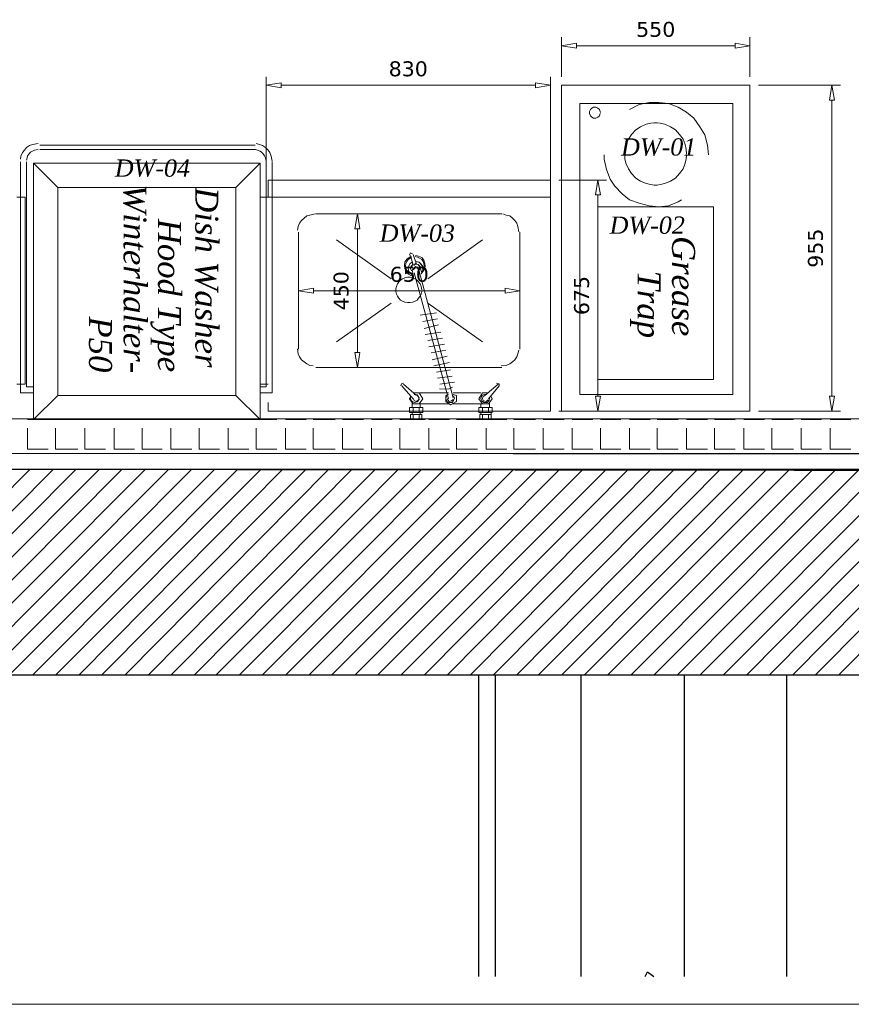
# Model space of a CAD drawing. Header units: millimetres. Extents: x 140304 to 319987, y -10756 to 142544.
# Tile 90 of 203: x 142829 to 145264, y 85966 to 88849. Entities that reach past the tile are written whole.
import ezdxf

# ---------------------------------------------------------------- set-up
doc = ezdxf.new("R2010")
doc.units = ezdxf.units.MM
doc.header["$LTSCALE"] = 10
doc.header["$PDMODE"] = 35
doc.header["$PDSIZE"] = -1000
doc.layers.get('0').update_dxf_attribs({"linetype": 'CONTINUOUS'})
doc.layers.get('Defpoints').update_dxf_attribs({"color": 253, "linetype": 'CONTINUOUS'})
for name, color, linetype, lineweight in [('A wall', 1, 'CONTINUOUS', 15), ('EQUIPMENT', 13, 'CONTINUOUS', 18), ('T', 2, 'CONTINUOUS', 20)]:
    doc.layers.add(name, color=color, linetype=linetype, lineweight=lineweight)
doc.layers.add('hatch', color=7, linetype='CONTINUOUS', lineweight=0, true_color=0x919191)
doc.layers.add('TEXT', color=150, linetype='CONTINUOUS')
doc.styles.get("Standard").update_dxf_attribs({"font": 'verdana.ttf'})
doc.dimstyles.new('LBF 50', dxfattribs={"dimscale": 25, "dimtxt": 1.75, "dimasz": 1.75, "dimexe": 1, "dimexo": 1, "dimgap": 1, "dimtad": 1, "dimdec": 0, "dimrnd": 5, "dimzin": 12, "dimdsep": 46, "dimtxsty": 'Standard', "dimblk": 'CLOSEDBLANK', "dimcen": 0, "dimclrd": 256, "dimclre": 256, "dimclrt": 256, "dimadec": 0, "dimazin": 3, "dimtfac": 1, "dimtdec": 0, "dimtofl": 0, "dimtmove": 0, "dimatfit": 3, "dimldrblk": 'CLOSEDBLANK', "dimfxl": 0.18, "dimtolj": 1, "dimtzin": 0, "dimlwd": -1, "dimlwe": -1, "dimarcsym": 0})

# ---------------------------------------------------------------- blocks, each defined once
blk = doc.blocks.new('_ClosedBlank')
at = {"color": 0, "linetype": 'ByBlock', "lineweight": -2}
for p, q in [((-1, 0.167), (0, 0)), ((-1, 0.167), (-1, -0.167)), ((0, 0), (-1, -0.167))]:
    blk.add_line(p, q, dxfattribs=at)
blk = doc.blocks.new('*D306')
at = {"layer": 'Defpoints', "color": 0, "ltscale": 0.25, "transparency": 16777216}
for p in [(144967.3, 88772.2), (144415.5, 88656.6), (144967.3, 88656.6)]:
    blk.add_point(p, dxfattribs=at)
at = {"layer": 'EQUIPMENT', "ltscale": 0.25, "transparency": 16777216}
for p, q in [((144415.5, 88681.6), (144415.5, 88797.2)), ((144967.3, 88681.6), (144967.3, 88797.2)), ((144459.3, 88772.2), (144923.5, 88772.2))]:
    blk.add_line(p, q, dxfattribs=at)
at = {"layer": 'EQUIPMENT', "ltscale": 0.25, "transparency": 16777216, "xscale": 43.75, "yscale": 43.75, "zscale": 43.75, "rotation": 180}
blk.add_blockref('_ClosedBlank', (144415.5, 88772.2), dxfattribs=at)
at = {"layer": 'EQUIPMENT', "ltscale": 0.25, "transparency": 16777216, "xscale": 43.75, "yscale": 43.75, "zscale": 43.75}
blk.add_blockref('_ClosedBlank', (144967.3, 88772.2), dxfattribs=at)
at = {"layer": 'EQUIPMENT', "ltscale": 0.25, "transparency": 16777216, "insert": (144691.4, 88820), "char_height": 43.75, "attachment_point": 5}
blk.add_mtext('\\A1;550', dxfattribs=at)
blk = doc.blocks.new('*D307')
at = {"layer": 'Defpoints', "color": 0, "ltscale": 0.25, "transparency": 16777216}
for p in [(144967.3, 88656.6), (144967.3, 87703), (145207, 87703)]:
    blk.add_point(p, dxfattribs=at)
at = {"layer": 'EQUIPMENT', "ltscale": 0.25, "transparency": 16777216}
for p, q in [((144992.3, 88656.6), (145232, 88656.6)), ((145207, 88612.9), (145207, 87746.8)), ((144992.3, 87703), (145232, 87703))]:
    blk.add_line(p, q, dxfattribs=at)
at = {"layer": 'EQUIPMENT', "ltscale": 0.25, "transparency": 16777216, "xscale": 43.75, "yscale": 43.75, "zscale": 43.75}
for p, rotation in [((145207, 88656.6), 90), ((145207, 87703), 270)]:
    blk.add_blockref('_ClosedBlank', p, dxfattribs=dict(at, rotation=rotation))
at = {"layer": 'EQUIPMENT', "ltscale": 0.25, "transparency": 16777216, "insert": (145159.3, 88179.8), "char_height": 43.75, "attachment_point": 5, "rotation": 90}
blk.add_mtext('\\A1;955', dxfattribs=at)
blk = doc.blocks.new('*D309')
at = {"layer": 'Defpoints', "color": 0, "ltscale": 0.25, "transparency": 16777216}
for p in [(144382.9, 88656.6), (143550.9, 88328.9), (144382.9, 88328.9)]:
    blk.add_point(p, dxfattribs=at)
at = {"layer": 'EQUIPMENT', "ltscale": 0.25, "transparency": 16777216}
for p, q in [((143550.9, 88353.9), (143550.9, 88681.6)), ((144382.9, 88353.9), (144382.9, 88681.6)), ((143594.7, 88656.6), (144339.2, 88656.6))]:
    blk.add_line(p, q, dxfattribs=at)
at = {"layer": 'EQUIPMENT', "ltscale": 0.25, "transparency": 16777216, "xscale": 43.75, "yscale": 43.75, "zscale": 43.75, "rotation": 180}
blk.add_blockref('_ClosedBlank', (143550.9, 88656.6), dxfattribs=at)
at = {"layer": 'EQUIPMENT', "ltscale": 0.25, "transparency": 16777216, "xscale": 43.75, "yscale": 43.75, "zscale": 43.75}
blk.add_blockref('_ClosedBlank', (144382.9, 88656.6), dxfattribs=at)
at = {"layer": 'EQUIPMENT', "ltscale": 0.25, "transparency": 16777216, "insert": (143966.9, 88704.5), "char_height": 43.75, "attachment_point": 5}
blk.add_mtext('\\A1;830', dxfattribs=at)
blk = doc.blocks.new('*D310')
at = {"layer": 'Defpoints', "color": 0, "ltscale": 0.25, "transparency": 16777216}
for p in [(144382.9, 88379.3), (144382.9, 87703), (144522.3, 87703)]:
    blk.add_point(p, dxfattribs=at)
at = {"layer": 'EQUIPMENT', "ltscale": 0.25, "transparency": 16777216}
for p, q in [((144407.9, 88379.3), (144547.3, 88379.3)), ((144522.3, 88335.5), (144522.3, 87746.8)), ((144407.9, 87703), (144547.3, 87703))]:
    blk.add_line(p, q, dxfattribs=at)
at = {"layer": 'EQUIPMENT', "ltscale": 0.25, "transparency": 16777216, "xscale": 43.75, "yscale": 43.75, "zscale": 43.75}
for p, rotation in [((144522.3, 88379.3), 90), ((144522.3, 87703), 270)]:
    blk.add_blockref('_ClosedBlank', p, dxfattribs=dict(at, rotation=rotation))
at = {"layer": 'EQUIPMENT', "ltscale": 0.25, "transparency": 16777216, "insert": (144474.6, 88041.1), "char_height": 43.75, "attachment_point": 5, "rotation": 90}
blk.add_mtext('\\A1;675', dxfattribs=at)
blk = doc.blocks.new('*D311')
at = {"layer": 'Defpoints', "color": 0, "ltscale": 0.25, "transparency": 16777216}
for p in [(143645.9, 88055.2), (144294, 88055.2), (144294, 88055.2)]:
    blk.add_point(p, dxfattribs=at)
at = {"layer": 'EQUIPMENT', "ltscale": 0.25, "transparency": 16777216}
blk.add_line((143689.6, 88055.2), (144250.2, 88055.2), dxfattribs=at)
at = {"layer": 'EQUIPMENT', "ltscale": 0.25, "transparency": 16777216, "xscale": 43.75, "yscale": 43.75, "zscale": 43.75, "rotation": 180}
blk.add_blockref('_ClosedBlank', (143645.9, 88055.2), dxfattribs=at)
at = {"layer": 'EQUIPMENT', "ltscale": 0.25, "transparency": 16777216, "xscale": 43.75, "yscale": 43.75, "zscale": 43.75}
blk.add_blockref('_ClosedBlank', (144294, 88055.2), dxfattribs=at)
at = {"layer": 'EQUIPMENT', "ltscale": 0.25, "transparency": 16777216, "insert": (143969.9, 88103), "char_height": 43.75, "attachment_point": 5}
blk.add_mtext('\\A1;650', dxfattribs=at)
blk = doc.blocks.new('*D312')
at = {"layer": 'Defpoints', "color": 0, "ltscale": 0.25, "transparency": 16777216}
for p in [(143968.4, 88279.9), (143818.3, 87830.6), (143968.4, 87830.6)]:
    blk.add_point(p, dxfattribs=at)
at = {"layer": 'EQUIPMENT', "ltscale": 0.25, "transparency": 16777216}
for p, q in [((143943.4, 88279.9), (143793.3, 88279.9)), ((143818.3, 88236.1), (143818.3, 87874.3)), ((143943.4, 87830.6), (143793.3, 87830.6))]:
    blk.add_line(p, q, dxfattribs=at)
at = {"layer": 'EQUIPMENT', "ltscale": 0.25, "transparency": 16777216, "xscale": 43.75, "yscale": 43.75, "zscale": 43.75}
for p, rotation in [((143818.3, 88279.9), 90), ((143818.3, 87830.6), 270)]:
    blk.add_blockref('_ClosedBlank', p, dxfattribs=dict(at, rotation=rotation))
at = {"layer": 'EQUIPMENT', "ltscale": 0.25, "transparency": 16777216, "insert": (143770.6, 88055.2), "char_height": 43.75, "attachment_point": 5, "rotation": 90}
blk.add_mtext('\\A1;450', dxfattribs=at)

msp = doc.modelspace()

# ---------------------------------------------------------------- linework, layer by layer
for points in [[(144273.2, 87578.4), (155534.3, 87578.4)], [(140828, 87532.4), (159965.8, 87532.4)], [(145913.4, 87528), (141827.5, 87532.4)], [(149462.5, 86930.3), (140828, 86930.3)], [(144173.8, 86047.9), (144173.8, 86930.3)], [(144173.8, 86047.9), (144173.8, 86930.3)], [(144222.7, 86047.9), (144222.7, 86930.3)], [(144222.7, 86047.9), (144222.7, 86930.3)], [(144471.9, 86930.3), (144471.9, 86047.9)], [(144471.9, 86930.3), (144471.9, 86047.9)], [(144774.5, 86930.3), (144774.5, 86047.9)], [(144774.5, 86930.3), (144774.5, 86047.9)], [(145074.1, 86930.3), (145074.1, 86047.9)], [(145074.1, 86930.3), (145074.1, 86047.9)], [(144660.3, 86047.9), (144667.7, 86061.2)], [(144660.3, 86047.9), (144667.7, 86061.2)], [(144667.7, 86061.2), (144685.4, 86047.9)], [(144667.7, 86061.2), (144685.4, 86047.9)]]:
    msp.add_lwpolyline(points)
at = {"layer": 'A wall', "ltscale": 0.25}
for points in [[(152566.6, 87680.7), (141919.5, 87680.7)], [(141817.2, 87578.4), (152566.6, 87578.4)], [(140828, 87532.4), (159965.8, 87532.4)], [(149462.5, 86930.3), (140828, 86930.3)]]:
    msp.add_lwpolyline(points, dxfattribs=at)
at = {"layer": 'EQUIPMENT'}
for points in [[(144415.5, 87703), (144415.5, 88656.6)], [(144415.5, 88656.6), (144967.3, 88656.6)], [(144967.3, 88656.6), (144967.3, 87703)], [(144672.2, 88606.2), (144642.5, 88600.2)], [(144700.3, 88606.2), (144672.2, 88606.2)], [(144728.5, 88603.3), (144700.3, 88606.2)], [(144468.9, 87751.9), (144468.9, 88603.3)], [(144468.9, 88603.3), (144916.8, 88603.3)], [(144500.1, 88585.4), (144497.1, 88579.5)], [(144497.1, 88579.5), (144497.1, 88573.6)], [(144504.5, 88589.9), (144500.1, 88585.4)], [(144509, 88592.8), (144504.5, 88589.9)], [(144516.4, 88592.8), (144509, 88592.8)], [(144522.3, 88589.9), (144516.4, 88592.8)], [(144526.8, 88585.4), (144522.3, 88589.9)], [(144529.7, 88576.5), (144526.8, 88585.4)], [(144642.5, 88600.2), (144614.3, 88585.4)], [(144756.7, 88592.8), (144728.5, 88603.3)], [(144781.9, 88578), (144756.7, 88592.8)], [(144802.6, 88560.2), (144781.9, 88578)], [(144916.8, 88603.3), (144916.8, 87751.9)], [(144497.1, 88573.6), (144500.1, 88567.6)], [(144500.1, 88567.6), (144504.5, 88563.1)], [(144504.5, 88563.1), (144509, 88560.2)], [(144509, 88560.2), (144516.4, 88560.2)], [(144516.4, 88560.2), (144522.3, 88563.1)], [(144522.3, 88563.1), (144526.8, 88567.6)], [(144526.8, 88567.6), (144528.3, 88573.6)], [(144687, 88546.8), (144676.6, 88545.4)], [(144695.9, 88546.8), (144687, 88546.8)], [(144704.8, 88545.4), (144695.9, 88546.8)], [(144820.5, 88535), (144802.6, 88560.2)], [(144633.6, 88526.2), (144620.2, 88512.8)], [(144646.9, 88535), (144633.6, 88526.2)], [(144663.2, 88542.5), (144646.9, 88535)], [(144676.6, 88545.4), (144663.2, 88542.5)], [(144718.1, 88542.5), (144704.8, 88545.4)], [(144734.5, 88535), (144718.1, 88542.5)], [(144749.3, 88526.2), (144734.5, 88535)], [(144761.1, 88512.8), (144749.3, 88526.2)], [(144835.3, 88511.3), (144820.5, 88535)], [(144611.3, 88499.4), (144603.9, 88483.1)], [(144620.2, 88512.8), (144611.3, 88499.4)], [(144771.5, 88499.4), (144761.1, 88512.8)], [(144777.4, 88483.1), (144771.5, 88499.4)], [(144842.7, 88481.6), (144835.3, 88511.3)], [(142837.5, 88459.4), (142833.1, 88449)], [(142843.5, 88466.8), (142837.5, 88459.4)], [(142849.4, 88474.2), (142843.5, 88466.8)], [(142858.3, 88480.2), (142849.4, 88474.2)], [(142861.3, 88460.8), (142856.8, 88456.4)], [(142867.2, 88483.1), (142858.3, 88480.2)], [(142867.2, 88463.8), (142861.3, 88460.8)], [(142883.5, 88486), (142867.2, 88483.1)], [(142873.2, 88466.8), (142867.2, 88463.8)], [(142883.5, 88468.3), (142873.2, 88466.8)], [(142888, 88481.6), (143518.3, 88481.6)], [(142888, 88468.3), (143518.3, 88468.3)], [(143525.7, 88466.8), (143519.7, 88468.3)], [(143531.6, 88483.1), (143521.3, 88486)], [(143533.1, 88463.8), (143525.7, 88466.8)], [(143540.5, 88480.2), (143531.6, 88483.1)], [(143537.6, 88460.8), (143533.1, 88463.8)], [(143542, 88456.4), (143537.6, 88460.8)], [(143549.4, 88474.2), (143540.5, 88480.2)], [(143556.8, 88466.8), (143549.4, 88474.2)], [(143561.3, 88459.4), (143556.8, 88466.8)], [(143565.7, 88449), (143561.3, 88459.4)], [(144603.9, 88483.1), (144600.9, 88469.7)], [(144600.9, 88469.7), (144600.9, 88460.8)], [(144600.9, 88460.8), (144600.9, 88450.5)], [(144780.4, 88469.7), (144777.4, 88483.1)], [(144781.9, 88454.9), (144780.4, 88469.7)], [(144845.6, 88453.4), (144842.7, 88481.6)], [(142833.1, 88449), (142831.6, 88440.1)], [(142831.6, 88432.7), (142831.6, 87756.4)], [(142850.9, 88444.5), (142849.4, 88437.1)], [(142849.4, 88432.7), (142849.4, 87774.2)], [(142852.4, 88450.5), (142850.9, 88444.5)], [(142856.8, 88456.4), (142852.4, 88450.5)], [(143546.5, 88450.5), (143542, 88456.4)], [(143549.4, 88444.5), (143546.5, 88450.5)], [(143550.9, 88434.2), (143549.4, 88444.5)], [(143550.9, 88432.7), (143550.9, 87774.2)], [(143568.7, 88434.2), (143565.7, 88449)], [(143568.7, 88432.7), (143568.7, 87756.4)], [(144540.1, 88453.4), (144540.1, 88440.1)], [(144540.1, 88440.1), (144547.5, 88410.5)], [(144600.9, 88450.5), (144600.9, 88441.6)], [(144600.9, 88441.6), (144603.9, 88428.2)], [(144777.4, 88428.2), (144780.4, 88441.6)], [(144780.4, 88441.6), (144781.9, 88450.5)], [(142870.1, 88428.2), (143533.1, 88428.2)], [(142870.1, 87677.8), (142870.1, 88428.2)], [(142941.4, 88357.1), (142870.1, 88428.2)], [(143461.9, 88357.1), (143533.1, 88428.2)], [(143533.1, 88428.2), (143533.1, 87677.8)], [(144547.5, 88410.5), (144557.9, 88382.3)], [(144603.9, 88428.2), (144611.3, 88411.9)], [(144611.3, 88411.9), (144620.2, 88398.6)], [(144761.1, 88398.6), (144771.5, 88411.9)], [(144771.5, 88411.9), (144777.4, 88428.2)], [(143556.8, 88379.3), (144382.9, 88379.3)], [(143556.8, 88328.9), (143556.8, 88379.3)], [(144382.9, 88379.3), (144382.9, 87703)], [(144557.9, 88382.3), (144571.3, 88361.5)], [(144620.2, 88398.6), (144633.6, 88385.2)], [(144633.6, 88385.2), (144646.9, 88376.3)], [(144646.9, 88376.3), (144663.2, 88368.9)], [(144718.1, 88368.9), (144734.5, 88376.3)], [(144734.5, 88376.3), (144749.3, 88385.2)], [(144749.3, 88385.2), (144761.1, 88398.6)], [(142941.4, 88357.1), (143461.9, 88357.1)], [(142941.4, 87749), (142941.4, 88357.1)], [(143461.9, 88357.1), (143461.9, 87749)], [(144571.3, 88361.5), (144593.5, 88339.2)], [(144663.2, 88368.9), (144676.6, 88366)], [(144676.6, 88366), (144687, 88364.5)], [(144687, 88364.5), (144695.9, 88364.5)], [(144695.9, 88364.5), (144704.8, 88366)], [(144704.8, 88366), (144718.1, 88368.9)], [(142821.2, 88328.9), (142845, 88328.9)], [(142845, 88328.9), (142845, 87781.6)], [(143533.1, 87781.6), (143533.1, 88328.9)], [(143533.1, 88328.9), (144382.9, 88328.9)], [(144382.9, 88328.9), (143556.8, 88328.9)], [(144382.9, 88328.9), (144382.9, 87781.6)], [(144593.5, 88339.2), (144614.3, 88321.4)], [(144614.3, 88321.4), (144642.5, 88311.1)], [(144728.5, 88303.7), (144756.7, 88315.5)], [(144756.7, 88315.5), (144767.1, 88321.4)], [(144522.3, 87795), (144522.3, 88300.6)], [(144522.3, 88300.6), (144860.5, 88300.6)], [(144642.5, 88311.1), (144672.2, 88303.7)], [(144672.2, 88303.7), (144700.3, 88300.6)], [(144700.3, 88300.6), (144728.5, 88303.7)], [(144860.5, 88300.6), (144860.5, 87795)], [(143654.7, 88260.6), (143648.8, 88253.2)], [(143662.2, 88268), (143654.7, 88260.6)], [(143669.6, 88274), (143662.2, 88268)], [(143678.5, 88276.9), (143669.6, 88274)], [(143694.8, 88279.9), (143678.5, 88276.9)], [(143696.2, 88279.9), (144240.6, 88279.9)], [(144253.9, 88276.9), (144243.5, 88279.9)], [(144264.3, 88274), (144253.9, 88276.9)], [(144271.7, 88268), (144264.3, 88274)], [(144279.1, 88260.6), (144271.7, 88268)], [(144285, 88253.2), (144279.1, 88260.6)], [(143644.3, 88242.8), (143642.8, 88232.5)], [(143648.8, 88253.2), (143644.3, 88242.8)], [(144288, 88242.8), (144285, 88253.2)], [(144290.9, 88228), (144288, 88242.8)], [(143645.9, 87883.9), (143645.9, 88226.5)], [(143917.2, 88090.1), (143757, 88204.3)], [(144024, 88090.1), (144184.1, 88204.3)], [(144294, 88226.5), (144294, 87883.9)], [(143963.2, 88148), (143957.3, 88139)], [(143963.2, 88148), (143957.3, 88139)], [(143975, 88156.8), (143963.2, 88148)], [(143975, 88156.8), (143963.2, 88148)], [(143966.2, 88146.4), (143963.2, 88140.5)], [(143966.2, 88146.4), (143963.2, 88140.5)], [(143966.2, 88146.4), (143963.2, 88140.5)], [(143976.6, 88152.4), (143966.2, 88146.4)], [(143976.6, 88152.4), (143966.2, 88146.4)], [(143976.6, 88152.4), (143966.2, 88146.4)], [(143973.6, 88165.7), (143970.6, 88159.8)], [(143973.6, 88165.7), (143970.6, 88159.8)], [(143973.6, 88165.7), (143970.6, 88159.8)], [(143979.5, 88162.8), (143973.6, 88165.7)], [(143979.5, 88162.8), (143973.6, 88165.7)], [(143979.5, 88162.8), (143973.6, 88165.7)], [(143981, 88130.1), (143973.6, 88158.3)], [(143991.4, 88133.1), (143981, 88161.2)], [(143994.4, 88153.8), (143987, 88155.4)], [(143994.4, 88153.8), (143987, 88155.4)], [(143994.4, 88153.8), (143987, 88155.4)], [(143997.3, 88156.8), (143988.4, 88158.3)], [(143997.3, 88156.8), (143988.4, 88158.3)], [(143997.3, 88156.8), (143988.4, 88158.3)], [(144000.3, 88150.9), (143994.4, 88153.8)], [(144000.3, 88150.9), (143994.4, 88153.8)], [(144000.3, 88150.9), (143994.4, 88153.8)], [(144006.2, 88152.4), (143997.3, 88156.8)], [(144006.2, 88152.4), (143997.3, 88156.8)], [(144006.2, 88152.4), (143997.3, 88156.8)], [(144006.2, 88146.4), (144000.3, 88150.9)], [(144006.2, 88146.4), (144000.3, 88150.9)], [(144006.2, 88146.4), (144000.3, 88150.9)], [(144012.1, 88144.9), (144006.2, 88152.4)], [(144012.1, 88144.9), (144006.2, 88152.4)], [(144012.1, 88144.9), (144006.2, 88152.4)], [(144010.7, 88140.5), (144006.2, 88146.4)], [(144010.7, 88140.5), (144006.2, 88146.4)], [(144010.7, 88140.5), (144006.2, 88146.4)], [(144015.1, 88134.6), (144012.1, 88144.9)], [(144015.1, 88134.6), (144012.1, 88144.9)], [(144015.1, 88134.6), (144012.1, 88144.9)], [(143957.3, 88139), (143955.8, 88130.1)], [(143957.3, 88139), (143955.8, 88130.1)], [(143955.8, 88130.1), (143957.3, 88119.7)], [(143955.8, 88130.1), (143957.3, 88119.7)], [(143957.3, 88119.7), (143961.8, 88110.9)], [(143957.3, 88119.7), (143961.8, 88110.9)], [(143960.2, 88134.6), (143958.7, 88127.2)], [(143960.2, 88134.6), (143958.7, 88127.2)], [(143960.2, 88134.6), (143958.7, 88127.2)], [(143958.7, 88127.2), (143960.2, 88119.7)], [(143958.7, 88127.2), (143960.2, 88119.7)], [(143958.7, 88127.2), (143960.2, 88119.7)], [(143963.2, 88140.5), (143960.2, 88134.6)], [(143963.2, 88140.5), (143960.2, 88134.6)], [(143963.2, 88140.5), (143960.2, 88134.6)], [(143960.2, 88119.7), (143964.7, 88112.3)], [(143960.2, 88119.7), (143964.7, 88112.3)], [(143960.2, 88119.7), (143964.7, 88112.3)], [(143972.1, 88134.6), (143966.2, 88124.2)], [(143972.1, 88134.6), (143966.2, 88124.2)], [(143966.2, 88124.2), (143967.6, 88112.3)], [(143966.2, 88124.2), (143967.6, 88112.3)], [(143978.1, 88139), (143972.1, 88134.6)], [(143978.1, 88139), (143972.1, 88134.6)], [(143975, 88127.2), (143973.6, 88119.7)], [(143975, 88127.2), (143973.6, 88119.7)], [(143975, 88127.2), (143973.6, 88119.7)], [(143973.6, 88119.7), (143976.6, 88113.8)], [(143973.6, 88119.7), (143976.6, 88113.8)], [(143973.6, 88119.7), (143976.6, 88113.8)], [(143981, 88131.6), (143975, 88127.2)], [(143981, 88131.6), (143975, 88127.2)], [(143981, 88131.6), (143975, 88127.2)], [(143978.1, 88133.1), (143984, 88130.1)], [(143978.1, 88133.1), (143984, 88130.1)], [(143978.1, 88133.1), (143984, 88130.1)], [(143981, 88119.7), (143978.1, 88125.7)], [(143978.1, 88115.3), (143988.4, 88125.7)], [(143981, 88102), (143978.1, 88115.3)], [(143987, 88122.7), (143981, 88116.8)], [(143987, 88122.7), (143981, 88116.8)], [(143987, 88122.7), (143981, 88116.8)], [(143984, 88130.1), (143988.4, 88134.6)], [(143984, 88130.1), (143988.4, 88134.6)], [(143984, 88130.1), (143988.4, 88134.6)], [(143992.9, 88122.7), (143987, 88122.7)], [(143992.9, 88122.7), (143987, 88122.7)], [(143992.9, 88122.7), (143987, 88122.7)], [(143995.8, 88131.6), (143988.4, 88133.1)], [(143995.8, 88131.6), (143988.4, 88133.1)], [(143995.8, 88131.6), (143988.4, 88133.1)], [(143988.4, 88125.7), (144001.8, 88122.7)], [(144000.3, 88137.5), (143989.9, 88140.5)], [(143998.8, 88139), (143989.9, 88140.5)], [(143998.8, 88139), (143989.9, 88140.5)], [(143998.8, 88115.3), (143992.9, 88122.7)], [(143998.8, 88115.3), (143992.9, 88122.7)], [(143998.8, 88115.3), (143992.9, 88122.7)], [(144001.8, 88125.7), (143995.8, 88131.6)], [(144001.8, 88124.2), (143997.3, 88130.1)], [(144001.8, 88124.2), (143997.3, 88130.1)], [(144004.7, 88133.1), (143998.8, 88139)], [(144004.7, 88133.1), (143998.8, 88139)], [(143998.8, 88130.1), (143998.8, 88122.7)], [(144007.7, 88128.6), (144000.3, 88137.5)], [(144001.8, 88118.3), (144001.8, 88125.7)], [(144001.8, 88118.3), (144001.8, 88124.2)], [(144001.8, 88118.3), (144001.8, 88124.2)], [(144001.8, 88122.7), (144006.2, 88107.9)], [(144009.2, 88125.7), (144004.7, 88133.1)], [(144009.2, 88125.7), (144004.7, 88133.1)], [(144004.7, 88104.9), (144013.6, 88116.8)], [(144004.7, 88104.9), (144013.6, 88116.8)], [(144004.7, 88104.9), (144013.6, 88116.8)], [(144006.2, 88109.4), (144009.2, 88116.8)], [(144006.2, 88109.4), (144009.2, 88116.8)], [(144006.2, 88109.4), (144009.2, 88116.8)], [(144009.2, 88116.8), (144007.7, 88128.6)], [(144009.2, 88118.3), (144009.2, 88125.7)], [(144009.2, 88118.3), (144009.2, 88125.7)], [(144012.1, 88134.6), (144010.7, 88140.5)], [(144012.1, 88134.6), (144010.7, 88140.5)], [(144012.1, 88134.6), (144010.7, 88140.5)], [(144010.7, 88116.8), (144013.6, 88127.2)], [(144010.7, 88116.8), (144013.6, 88127.2)], [(144010.7, 88116.8), (144013.6, 88127.2)], [(144013.6, 88127.2), (144012.1, 88134.6)], [(144013.6, 88127.2), (144012.1, 88134.6)], [(144013.6, 88127.2), (144012.1, 88134.6)], [(144013.6, 88116.8), (144016.6, 88125.7)], [(144013.6, 88116.8), (144016.6, 88125.7)], [(144013.6, 88116.8), (144016.6, 88125.7)], [(144016.6, 88125.7), (144015.1, 88134.6)], [(144016.6, 88125.7), (144015.1, 88134.6)], [(144016.6, 88125.7), (144015.1, 88134.6)], [(143943.9, 88085.7), (143939.5, 88081.2)], [(143949.9, 88090.1), (143943.9, 88085.7)], [(143957.3, 88093.1), (143949.9, 88090.1)], [(143964.7, 88094.6), (143957.3, 88093.1)], [(143961.8, 88110.9), (143967.6, 88103.4)], [(143961.8, 88110.9), (143967.6, 88103.4)], [(143964.7, 88112.3), (143969.2, 88107.9)], [(143964.7, 88112.3), (143969.2, 88107.9)], [(143964.7, 88112.3), (143969.2, 88107.9)], [(143972.1, 88094.6), (143964.7, 88094.6)], [(143967.6, 88112.3), (143975, 88104.9)], [(143967.6, 88112.3), (143975, 88104.9)], [(143967.6, 88103.4), (143976.6, 88099)], [(143967.6, 88103.4), (143976.6, 88099)], [(143979.5, 88093.1), (143972.1, 88094.6)], [(143987, 88090.1), (143979.5, 88093.1)], [(144084.8, 87738.6), (143984, 88107.9)], [(143992.9, 88085.7), (143987, 88090.1)], [(143997.3, 88081.2), (143992.9, 88085.7)], [(144098.1, 87741.6), (143998.8, 88112.3)], [(143932.1, 88067.8), (143930.6, 88060.4)], [(143930.6, 88060.4), (143930.6, 88053)], [(143935, 88075.2), (143932.1, 88067.8)], [(143939.5, 88081.2), (143935, 88075.2)], [(144001.8, 88075.2), (143997.3, 88081.2)], [(144004.7, 88067.8), (144001.8, 88075.2)], [(144006.2, 88057.5), (144004.7, 88067.8)], [(143930.6, 88053), (143932.1, 88045.6)], [(143932.1, 88045.6), (143935, 88039.7)], [(143935, 88039.7), (143939.5, 88033.7)], [(143939.5, 88033.7), (143943.9, 88027.8)], [(143943.9, 88027.8), (143949.9, 88024.9)], [(143987, 88024.9), (143992.9, 88027.8)], [(143992.9, 88027.8), (143997.3, 88033.7)], [(143997.3, 88033.7), (144001.8, 88039.7)], [(144001.8, 88039.7), (144004.7, 88045.6)], [(144004.7, 88045.6), (144006.2, 88053)], [(143917.2, 88018.9), (143757, 87906.1)], [(143949.9, 88024.9), (143957.3, 88021.8)], [(143957.3, 88021.8), (143964.7, 88020.4)], [(143964.7, 88020.4), (143972.1, 88020.4)], [(143972.1, 88020.4), (143979.5, 88021.8)], [(143979.5, 88021.8), (143987, 88024.9)], [(144024, 88018.9), (144184.1, 87906.1)], [(144049.2, 87990.7), (144001.8, 87983.3)], [(144052.2, 87972.9), (144009.2, 87965.5)], [(144055.2, 87955.2), (144013.6, 87944.7)], [(144062.6, 87934.4), (144016.6, 87926.9)], [(144067, 87916.6), (144024, 87909.2)], [(143642.8, 87885.5), (143644.3, 87870.6)], [(144073, 87898.7), (144027, 87891.3)], [(143644.3, 87870.6), (143648.8, 87861.7)], [(143648.8, 87861.7), (143654.7, 87852.8)], [(144077.4, 87881), (144034.4, 87873.5)], [(144080.4, 87863.2), (144037.3, 87852.8)], [(144279.1, 87852.8), (144285, 87861.7)], [(144285, 87861.7), (144288, 87870.6)], [(144288, 87870.6), (144290.9, 87881)], [(143654.7, 87852.8), (143662.2, 87846.9)], [(143662.2, 87846.9), (143669.6, 87840.9)], [(143669.6, 87840.9), (143678.5, 87836.4)], [(143678.5, 87836.4), (143688.8, 87835)], [(144240.6, 87830.6), (143696.2, 87830.6)], [(144087.8, 87845.4), (144041.8, 87835)], [(144239.1, 87835), (144253.9, 87836.4)], [(144253.9, 87836.4), (144264.3, 87840.9)], [(144264.3, 87840.9), (144271.7, 87846.9)], [(144271.7, 87846.9), (144279.1, 87852.8)], [(144090.7, 87823.2), (144049.2, 87817.2)], [(144095.2, 87805.3), (144052.2, 87799.4)], [(142821.2, 87781.6), (142845, 87781.6)], [(142849.4, 87774.2), (142870.1, 87774.2)], [(143556.8, 87781.6), (143533.1, 87781.6)], [(143550.9, 87774.2), (143533.1, 87774.2)], [(143946.9, 87783), (143945.4, 87777.2)], [(143952.8, 87784.6), (143946.9, 87783)], [(143981, 87738.6), (143948.4, 87777.2)], [(143991.4, 87749), (143952.8, 87781.6)], [(144058.1, 87768.2), (144075.9, 87766.7)], [(144102.6, 87787.5), (144059.6, 87781.6)], [(144075.9, 87766.7), (144086.3, 87768.2)], [(144086.3, 87768.2), (144096.7, 87772.7)], [(144191.6, 87749), (144230.1, 87781.6)], [(144202, 87738.6), (144233.2, 87777.2)], [(144233.2, 87783), (144225.7, 87784.6)], [(144233.2, 87777.2), (144233.2, 87783)], [(144860.5, 87795), (144522.3, 87795)], [(142831.6, 87756.4), (142870.1, 87756.4)], [(142941.4, 87749), (142870.1, 87677.8)], [(143461.9, 87749), (142941.4, 87749)], [(143461.9, 87749), (143533.1, 87677.8)], [(143568.7, 87756.4), (143533.1, 87756.4)], [(143973.6, 87746), (143970.6, 87738.6)], [(143973.6, 87744.5), (143973.6, 87737.1)], [(143998.8, 87756.4), (143981, 87756.4)], [(143981, 87740.1), (143985.5, 87732.7)], [(143992.9, 87750.4), (143984, 87751.9)], [(143997.3, 87744.5), (143992.9, 87750.4)], [(143998.8, 87741.6), (143994.4, 87747.5)], [(143998.8, 87737.1), (143997.3, 87744.5)], [(143997.3, 87735.6), (143998.8, 87741.6)], [(144009.2, 87738.6), (143998.8, 87756.4)], [(144084.8, 87756.4), (144001.8, 87756.4)], [(144077.4, 87749), (144084.8, 87751.9)], [(144077.4, 87731.2), (144077.4, 87749)], [(144078.9, 87747.5), (144077.4, 87738.6)], [(144098.1, 87756.4), (144179.8, 87756.4)], [(144098.1, 87751.9), (144108.6, 87749)], [(144102.6, 87741.6), (144099.6, 87747.5)], [(144099.6, 87734.1), (144102.6, 87741.6)], [(144108.6, 87731.2), (144108.6, 87749)], [(144173.8, 87738.6), (144184.1, 87756.4)], [(144182.7, 87749), (144179.8, 87740.1)], [(144179.8, 87740.1), (144182.7, 87732.7)], [(144190.1, 87751.9), (144182.7, 87749)], [(144184.1, 87756.4), (144202, 87756.4)], [(144185.7, 87744.5), (144184.1, 87738.6)], [(144191.6, 87749), (144185.7, 87744.5)], [(144196.1, 87751.9), (144190.1, 87751.9)], [(144203.5, 87734.1), (144204.9, 87741.6)], [(144209.4, 87746), (144212.4, 87738.6)], [(144916.8, 87751.9), (144468.9, 87751.9)], [(143556.8, 87703), (143556.8, 87728.2)], [(143970.6, 87738.6), (143981, 87723.8)], [(143970.6, 87713.3), (144009.2, 87713.3)], [(143970.6, 87698.5), (143970.6, 87713.3)], [(143973.6, 87737.1), (143978.1, 87731.2)], [(143978.1, 87731.2), (143985.5, 87728.2)], [(143978.1, 87713.3), (143978.1, 87728.2)], [(143981, 87723.8), (143998.8, 87723.8)], [(143981, 87713.3), (143981, 87698.5)], [(143985.5, 87732.7), (143991.4, 87731.2)], [(143985.5, 87728.2), (143992.9, 87729.7)], [(143991.4, 87731.2), (143997.3, 87735.6)], [(143992.9, 87729.7), (143998.8, 87737.1)], [(143998.8, 87723.8), (144009.2, 87738.6)], [(143998.8, 87713.3), (143998.8, 87698.5)], [(144001.8, 87723.8), (144087.8, 87723.8)], [(144001.8, 87713.3), (144001.8, 87723.8)], [(144009.2, 87713.3), (144009.2, 87698.5)], [(144077.4, 87738.6), (144080.4, 87731.2)], [(144077.4, 87731.2), (144090.7, 87720.8)], [(144080.4, 87738.6), (144086.3, 87731.2)], [(144080.4, 87731.2), (144086.3, 87728.2)], [(144086.3, 87731.2), (144093.8, 87732.7)], [(144086.3, 87728.2), (144095.2, 87728.2)], [(144090.7, 87720.8), (144108.6, 87731.2)], [(144093.8, 87732.7), (144098.1, 87737.1)], [(144095.2, 87728.2), (144099.6, 87734.1)], [(144184.1, 87723.8), (144095.2, 87723.8)], [(144184.1, 87723.8), (144173.8, 87738.6)], [(144212.4, 87713.3), (144173.8, 87713.3)], [(144173.8, 87713.3), (144173.8, 87698.5)], [(144179.8, 87713.3), (144179.8, 87723.8)], [(144182.7, 87732.7), (144188.6, 87728.2)], [(144184.1, 87738.6), (144187.2, 87732.7)], [(144202, 87723.8), (144184.1, 87723.8)], [(144184.1, 87713.3), (144184.1, 87698.5)], [(144187.2, 87732.7), (144194.6, 87731.2)], [(144188.6, 87728.2), (144197.5, 87728.2)], [(144194.6, 87731.2), (144200.5, 87735.6)], [(144197.5, 87728.2), (144203.5, 87734.1)], [(144212.4, 87738.6), (144202, 87723.8)], [(144202, 87713.3), (144202, 87698.5)], [(144204.9, 87713.3), (144204.9, 87728.2)], [(144212.4, 87698.5), (144212.4, 87713.3)], [(144382.9, 87703), (143556.8, 87703)], [(144009.2, 87698.5), (143970.6, 87698.5)], [(143973.6, 87692.6), (143973.6, 87680.7)], [(144006.2, 87692.6), (143973.6, 87692.6)], [(143978.1, 87698.5), (143978.1, 87692.6)], [(143981, 87692.6), (143981, 87680.7)], [(143998.8, 87692.6), (143998.8, 87680.7)], [(144001.8, 87698.5), (144001.8, 87692.6)], [(144006.2, 87692.6), (144006.2, 87680.7)], [(144173.8, 87698.5), (144212.4, 87698.5)], [(144176.7, 87692.6), (144209.4, 87692.6)], [(144179.8, 87698.5), (144179.8, 87692.6)], [(144209.4, 87698.5), (144209.4, 87692.6)], [(144967.3, 87703), (144415.5, 87703)]]:
    msp.add_lwpolyline(points, dxfattribs=at)
at = {"layer": 'hatch', "color": 5, "true_color": 0x0e19f1}
for points in [[(144176.7, 87692.6), (144176.7, 87680.7)], [(144184.1, 87692.6), (144184.1, 87680.7)], [(144202, 87692.6), (144202, 87680.7)], [(144209.4, 87692.6), (144209.4, 87680.7)], [(142852.4, 87677.8), (142913.2, 87677.8)], [(142852.4, 87591.8), (142852.4, 87652.6)], [(143533.1, 87677.8), (142870.1, 87677.8)], [(142934, 87677.8), (142999.2, 87677.8)], [(142934, 87591.8), (142934, 87652.6)], [(143020, 87677.8), (143080.8, 87677.8)], [(143020, 87591.8), (143020, 87652.6)], [(143106, 87677.8), (143165.3, 87677.8)], [(143106, 87591.8), (143106, 87652.6)], [(143187.5, 87677.8), (143246.9, 87677.8)], [(143187.5, 87591.8), (143187.5, 87652.6)], [(143272.1, 87677.8), (143332.9, 87677.8)], [(143272.1, 87591.8), (143272.1, 87652.6)], [(143355.1, 87677.8), (143414.5, 87677.8)], [(143355.1, 87591.8), (143355.1, 87652.6)], [(143439.7, 87677.8), (143500.5, 87677.8)], [(143439.7, 87591.8), (143439.7, 87652.6)], [(143521.3, 87677.8), (143582, 87677.8)], [(143521.3, 87591.8), (143521.3, 87652.6)], [(143607.3, 87677.8), (143668.1, 87677.8)], [(143607.3, 87591.8), (143607.3, 87652.6)], [(143688.8, 87677.8), (143752.6, 87677.8)], [(143688.8, 87591.8), (143688.8, 87652.6)], [(143774.8, 87677.8), (143835.6, 87677.8)], [(143774.8, 87591.8), (143774.8, 87652.6)], [(143859.4, 87677.8), (143920.2, 87677.8)], [(143859.4, 87591.8), (143859.4, 87652.6)], [(143942.4, 87677.8), (144001.8, 87677.8)], [(143942.4, 87591.8), (143942.4, 87652.6)], [(143963.2, 87677.8), (143973.6, 87680.7)], [(143963.2, 87677.8), (144016.6, 87677.8)], [(144006.2, 87680.7), (143973.6, 87680.7)], [(144016.6, 87677.8), (144006.2, 87680.7)], [(144027, 87677.8), (144087.8, 87677.8)], [(144027, 87591.8), (144027, 87652.6)], [(144108.6, 87677.8), (144169.3, 87677.8)], [(144108.6, 87591.8), (144108.6, 87652.6)], [(144166.4, 87677.8), (144176.7, 87680.7)], [(144219.8, 87677.8), (144166.4, 87677.8)], [(144176.7, 87680.7), (144209.4, 87680.7)], [(144194.6, 87677.8), (144255.4, 87677.8)], [(144194.6, 87591.8), (144194.6, 87652.6)], [(144219.8, 87677.8), (144209.4, 87680.7)], [(144276.1, 87677.8), (144339.9, 87677.8)], [(144276.1, 87591.8), (144276.1, 87652.6)], [(144362.1, 87677.8), (144422.9, 87677.8)], [(144362.1, 87591.8), (144362.1, 87652.6)], [(144446.7, 87677.8), (144507.5, 87677.8)], [(144446.7, 87591.8), (144446.7, 87652.6)], [(144529.7, 87677.8), (144589.1, 87677.8)], [(144529.7, 87591.8), (144529.7, 87652.6)], [(144614.3, 87677.8), (144675.1, 87677.8)], [(144614.3, 87591.8), (144614.3, 87652.6)], [(144695.9, 87677.8), (144756.7, 87677.8)], [(144695.9, 87591.8), (144695.9, 87652.6)], [(144781.9, 87677.8), (144842.7, 87677.8)], [(144781.9, 87591.8), (144781.9, 87652.6)], [(144863.4, 87677.8), (144924.2, 87677.8)], [(144863.4, 87591.8), (144863.4, 87652.6)], [(144949.5, 87677.8), (145010.2, 87677.8)], [(144949.5, 87591.8), (144949.5, 87652.6)], [(145031, 87677.8), (145094.8, 87677.8)], [(145031, 87591.8), (145031, 87652.6)], [(145117, 87677.8), (145176.4, 87677.8)], [(145117, 87591.8), (145117, 87652.6)], [(145201.6, 87677.8), (145262.4, 87677.8)], [(145201.6, 87591.8), (145201.6, 87652.6)], [(142852.4, 87591.8), (142913.2, 87591.8)], [(142934, 87591.8), (142999.2, 87591.8)], [(143020, 87591.8), (143080.8, 87591.8)], [(143106, 87591.8), (143165.3, 87591.8)], [(143187.5, 87591.8), (143246.9, 87591.8)], [(143272.1, 87591.8), (143332.9, 87591.8)], [(143355.1, 87591.8), (143414.5, 87591.8)], [(143439.7, 87591.8), (143500.5, 87591.8)], [(143521.3, 87591.8), (143582, 87591.8)], [(143607.3, 87591.8), (143668.1, 87591.8)], [(143688.8, 87591.8), (143752.6, 87591.8)], [(143774.8, 87591.8), (143835.6, 87591.8)], [(143859.4, 87591.8), (143920.2, 87591.8)], [(143942.4, 87591.8), (144001.8, 87591.8)], [(144027, 87591.8), (144087.8, 87591.8)], [(144108.6, 87591.8), (144169.3, 87591.8)], [(144194.6, 87591.8), (144255.4, 87591.8)], [(144276.1, 87591.8), (144339.9, 87591.8)], [(144362.1, 87591.8), (144422.9, 87591.8)], [(144446.7, 87591.8), (144507.5, 87591.8)], [(144529.7, 87591.8), (144589.1, 87591.8)], [(144614.3, 87591.8), (144675.1, 87591.8)], [(144695.9, 87591.8), (144756.7, 87591.8)], [(144781.9, 87591.8), (144842.7, 87591.8)], [(144863.4, 87591.8), (144924.2, 87591.8)], [(144949.5, 87591.8), (145010.2, 87591.8)], [(145031, 87591.8), (145094.8, 87591.8)], [(145117, 87591.8), (145176.4, 87591.8)], [(145201.6, 87591.8), (145262.4, 87591.8)]]:
    msp.add_lwpolyline(points, dxfattribs=at)
at = {"layer": 'hatch'}
for points in [[(142262.1, 86930.3), (142859.8, 87532.4)], [(142328.8, 86930.3), (142928, 87532.4)], [(142394.1, 86930.3), (142994.7, 87532.4)], [(142460.8, 86930.3), (143062.9, 87532.4)], [(142529, 86930.3), (143129.7, 87532.4)], [(142595.8, 86930.3), (143198, 87532.4)], [(142664.1, 86930.3), (143266.2, 87532.4)], [(142732.2, 86930.3), (143332.9, 87532.4)], [(142799, 86930.3), (143401.1, 87532.4)], [(142867.2, 86930.3), (143467.9, 87532.4)], [(142934, 86930.3), (143536.1, 87532.4)], [(143002.1, 86930.3), (143599.9, 87532.4)], [(143068.9, 86930.3), (143668.1, 87532.4)], [(143137.1, 86930.3), (143734.8, 87532.4)], [(143205.4, 86930.3), (143803, 87532.4)], [(143272.1, 86930.3), (143871.3, 87532.4)], [(143340.3, 86930.3), (143938, 87532.4)], [(143404, 86930.3), (144006.2, 87532.4)], [(143472.3, 86930.3), (144073, 87532.4)], [(143539.1, 86930.3), (144141.2, 87532.4)], [(143607.3, 86930.3), (144209.4, 87532.4)], [(143675.5, 86930.3), (144276.1, 87532.4)], [(143742.2, 86930.3), (144344.3, 87532.4)], [(143810.4, 86930.3), (144411.1, 87532.4)], [(143877.2, 86930.3), (144479.4, 87532.4)], [(143945.4, 86930.3), (144547.5, 87532.4)], [(144013.6, 86930.3), (144611.3, 87532.4)], [(144080.4, 86930.3), (144678, 87532.4)], [(144148.6, 86930.3), (144746.3, 87532.4)], [(144215.3, 86930.3), (144814.5, 87532.4)], [(144283.5, 86930.3), (144881.3, 87532.4)], [(144347.3, 86930.3), (144949.5, 87532.4)], [(144415.5, 86930.3), (145016.2, 87532.4)], [(144482.3, 86930.3), (145084.4, 87532.4)], [(144550.5, 86930.3), (145152.7, 87532.4)], [(144618.8, 86930.3), (145219.3, 87532.4)], [(144685.4, 86930.3), (145287.6, 87532.4)], [(144753.7, 86930.3), (145354.4, 87532.4)], [(144820.5, 86930.3), (145422.6, 87532.4)], [(144888.7, 86930.3), (145490.8, 87532.4)], [(144956.8, 86930.3), (145554.6, 87532.4)], [(145023.6, 86930.3), (145621.3, 87532.4)], [(145091.8, 86930.3), (145689.5, 87532.4)], [(145158.6, 86930.3), (145757.7, 87532.4)], [(145226.8, 86930.3), (145824.5, 87532.4)]]:
    msp.add_lwpolyline(points, dxfattribs=at)
at = {"layer": 'T'}
msp.add_lwpolyline([(140304.4, 85966.3), (167058.2, 85966.3)], dxfattribs=at)

# ---------------------------------------------------------------- texts
at = {"layer": 'TEXT', "color": 1, "char_height": 50.448, "attachment_point": 7}
for s, insert in [('{\\fTimes New Roman|b0|i1|c0|p18;DW-01}', (144590, 88449.7)), ('{\\fTimes New Roman|b0|i1|c0|p18;DW-04}', (143107.8, 88387.9)), ('{\\fTimes New Roman|b0|i1|c0|p18;DW-02}', (144556.5, 88220.8)), ('{\\fTimes New Roman|b0|i1|c0|p18;DW-03}', (143883.4, 88197.5))]:
    msp.add_mtext(s, dxfattribs=dict(at, insert=insert))
at = {"layer": 'TEXT', "char_height": 67.265, "attachment_point": 1, "rotation": 270}
for s, insert in [('{\\fTimes New Roman|b0|i1|c0|p18;Winterhalter-}', (143200.6, 88366.6)), ('{\\fTimes New Roman|b0|i1|c0|p18;Dish Washer}', (143410.8, 88358.2)), ('{\\fTimes New Roman|b0|i1|c0|p18;Hood Type}', (143301.5, 88265.7)), ('{\\fTimes New Roman|b0|i1|c0|p18;Grease}', (144806.5, 88215.2)), ('{\\fTimes New Roman|b0|i1|c0|p18;Trap}', (144705.6, 88114.3)), ('{\\fTimes New Roman|b0|i1|c0|p18;P50}', (143099.7, 87979.8))]:
    msp.add_mtext(s, dxfattribs=dict(at, insert=insert))

# ---------------------------------------------------------------- dimensions: what is measured, and where the dimension line sits
at = {"layer": 'EQUIPMENT', "color": 6, "ltscale": 0.25}
for base, p1, p2, picture, middle in [((144967.3, 88772.2), (144415.5, 88656.6), (144967.3, 88656.6), '*D306', (144691.4, 88820)), ((144382.9, 88656.6), (143550.9, 88328.9), (144382.9, 88328.9), '*D309', (143966.9, 88704.5)), ((144294, 88055.2), (143645.9, 88055.2), (144294, 88055.2), '*D311', (143969.9, 88103))]:
    dim = msp.add_linear_dim(base=base, p1=p1, p2=p2, dimstyle='LBF 50', dxfattribs=at)
    dim.commit()
    dim.dimension.update_dxf_attribs({"geometry": picture, "text_midpoint": middle})
for base, p1, p2, picture, middle in [((145207, 87703), (144967.3, 88656.6), (144967.3, 87703), '*D307', (145159.3, 88179.8)), ((144522.3, 87703), (144382.9, 88379.3), (144382.9, 87703), '*D310', (144474.6, 88041.1)), ((143818.3, 87830.6), (143968.4, 88279.9), (143968.4, 87830.6), '*D312', (143770.6, 88055.2))]:
    dim = msp.add_linear_dim(base=base, p1=p1, p2=p2, angle=90, dimstyle='LBF 50', dxfattribs=at)
    dim.commit()
    dim.dimension.update_dxf_attribs({"geometry": picture, "text_midpoint": middle})

doc.saveas('drawing.dxf')
